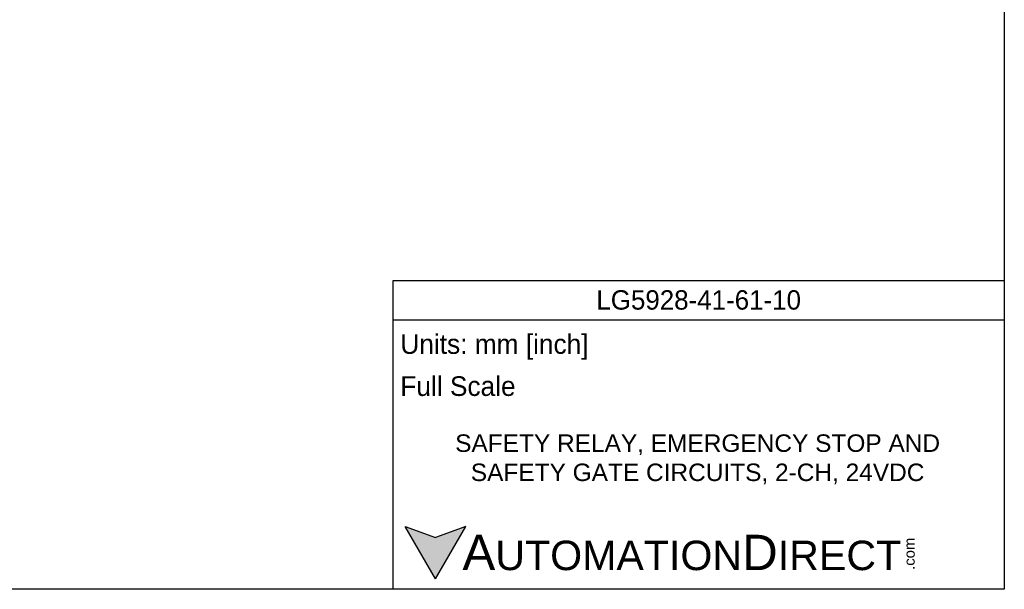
# Model space of a CAD drawing. Header units: inches. Extents: x 0 to 432, y 0 to 279.
# Tile 2 of 6: x 235 to 432, y 0 to 114. Entities that reach past the tile are written whole.
import ezdxf

# ---------------------------------------------------------------- set-up
doc = ezdxf.new("R2010")
doc.units = ezdxf.units.IN
doc.header["$LTSCALE"] = 10
doc.header["$MEASUREMENT"] = 0
doc.layers.add('TEXT', color=140, linetype='Continuous')
doc.styles.add('型式1', font='txt')

msp = doc.modelspace()

# ---------------------------------------------------------------- hatches: boundary and pattern name
at = {"layer": 'TEXT'}
msp.add_hatch(color=256, dxfattribs=at).paths.add_polyline_path([(318.04, 2.09), (324.11, 12.59), (318.04, 10.39), (311.98, 12.59)])

# ---------------------------------------------------------------- linework, layer by layer
at = {"layer": 'DEFPOINTS'}
msp.add_lwpolyline([(431.8, 0), (0, 0), (0, 279.4), (431.8, 279.4)], close=True, dxfattribs=at)
at = {"layer": 'TEXT'}
for p, q in [((309.54, 61.78), (431.8, 61.78)), ((309.54, 0), (309.54, 61.78)), ((431.8, 61.78), (431.8, 0)), ((309.54, 53.92), (431.8, 53.92)), ((318.04, 2.09), (311.98, 12.59)), ((311.98, 12.59), (318.04, 10.39)), ((318.04, 2.09), (324.11, 12.59)), ((324.11, 12.59), (318.04, 10.39)), ((431.8, 0), (309.54, 0))]:
    msp.add_line(p, q, dxfattribs=at)

# ---------------------------------------------------------------- texts
at = {"layer": 'TEXT', "style": '型式1'}
for s, insert, char_height, width, attachment_point in [('{\\fAR MingtiM BIG-5|b0|i0|c136|p49;\\H1.1078x;LG5928-41-61-10}', (370.67, 57.85), 3.5, 122.2564, 5), ('{\\fArial|b0|i0|c0|p34;     \\H1.2x;A\\H0.8333x;UTOMATION\\H1.2x;D\\H0.8333x;IRECT}', (311.98, 7.33), 5.8906, 99.9641, 4)]:
    msp.add_mtext(s, dxfattribs=dict(at, insert=insert, char_height=char_height, width=width, attachment_point=attachment_point))
at = {"layer": 'TEXT'}
for s, insert, char_height, width, attachment_point in [(' Units: mm [inch]', (309.54, 48.46), 3.9271, 141.0618, 4), (' Full Scale', (309.54, 40.61), 3.9271, 140.6787, 4), ('{\\fArial|b0|i0|c0|p34;SAFETY RELAY, EMERGENCY STOP AND SAFETY GATE CIRCUITS, 2-CH, 24VDC}', (370.46, 25.99), 3.5, 103.9346, 5)]:
    msp.add_mtext(s, dxfattribs=dict(at, insert=insert, char_height=char_height, width=width, attachment_point=attachment_point))
at = {"layer": 'TEXT', "insert": (411.76, 3.89), "char_height": 2.1206, "width": 6.2841, "attachment_point": 1, "rotation": 90, "style": '型式1'}
msp.add_mtext('{\\fArial|b0|i0|c0|p34;.com}', dxfattribs=at)

doc.saveas('drawing.dxf')
